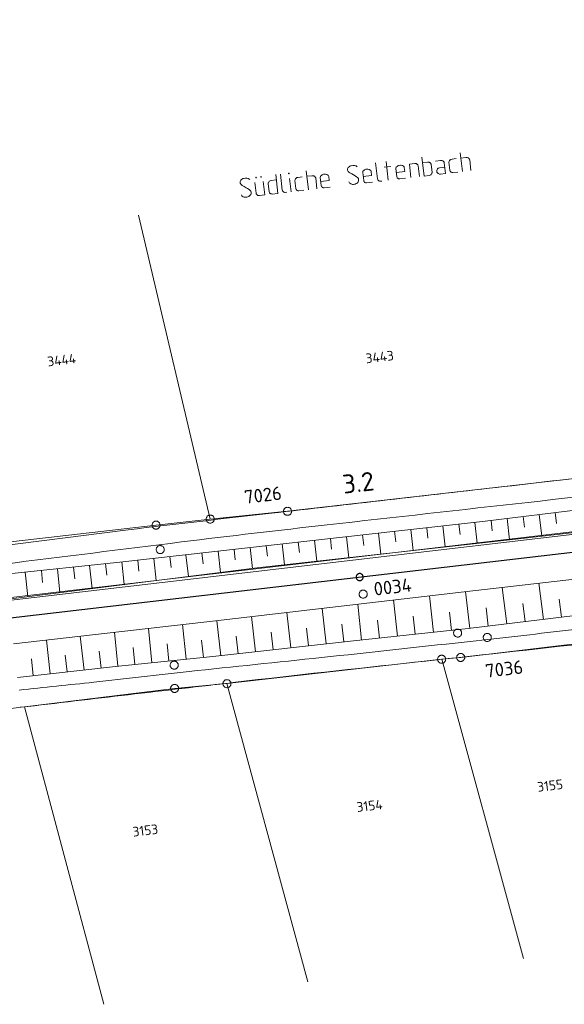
# Model space of a CAD drawing. Header units: metres. Extents: x 3425540 to 3446143, y 5432760 to 5444637.
# Tile 238 of 256: x 3438224 to 3438325, y 5439272 to 5439455. Entities that reach past the tile are written whole.
import ezdxf
from ezdxf.enums import TextEntityAlignment as Align

# ---------------------------------------------------------------- set-up
doc = ezdxf.new("R2010")
doc.units = ezdxf.units.M
for name, color, linetype, lineweight in [('B_Bestand', 9, 'Continuous', 18), ('B_Böschung', 9, 'Continuous', 18), ('B_Flurgrenzen', 9, 'Continuous', 18), ('B_Gleisachse', 9, 'Continuous', 25), ('B_Kilometrierung', 9, 'Continuous', 25), ('Bestand_Neu_Strecke 3443', 9, 'Continuous', 18)]:
    doc.layers.add(name, color=color, linetype=linetype, lineweight=lineweight)
doc.styles.get("Standard").update_dxf_attribs({"font": 'isocpeur.ttf'})

msp = doc.modelspace()

# ---------------------------------------------------------------- linework, layer by layer
at = {"layer": 'B_Bestand'}
for p, q in [((3438306.31, 5439426.79), (3438305.89, 5439430.26)), ((3438306.94, 5439429.39), (3438306.01, 5439429.28)), ((3438290.16, 5439428.4), (3438290.52, 5439425.42)), ((3438291.76, 5439427.59), (3438292.99, 5439427.74)), ((3438292.52, 5439425.16), (3438292.1, 5439428.63)), ((3438294.12, 5439425.82), (3438293.94, 5439427.35)), ((3438297.45, 5439428.27), (3438296.44, 5439428.15)), ((3438296.73, 5439425.66), (3438296.44, 5439428.15)), ((3438298.29, 5439425.84), (3438298.05, 5439427.86)), ((3438299.79, 5439428.54), (3438298.86, 5439428.43)), ((3438300.65, 5439426.62), (3438300.47, 5439428.12)), ((3438303.96, 5439427.01), (3438303.78, 5439428.52)), ((3438307.87, 5439426.97), (3438307.63, 5439428.97)), ((3438272.02, 5439422.73), (3438271.61, 5439426.21)), ((3438272.49, 5439426.31), (3438272.84, 5439423.33)), ((3438274.47, 5439423.02), (3438274.18, 5439425.51)), ((3438277.71, 5439423.41), (3438277.3, 5439426.88)), ((3438278.35, 5439426), (3438277.42, 5439425.89)), ((3438279.27, 5439423.59), (3438279.04, 5439425.59)), ((3438280.08, 5439424.16), (3438279.9, 5439425.69)), ((3438287.95, 5439425.09), (3438287.77, 5439426.62)), ((3438294.64, 5439425.41), (3438295.73, 5439425.54)), ((3438304.49, 5439426.57), (3438305.42, 5439426.68)), ((3438267.73, 5439424.75), (3438267.97, 5439422.75)), ((3438269.29, 5439424.93), (3438269.59, 5439422.44)), ((3438270.41, 5439423.01), (3438270.23, 5439424.54)), ((3438271.73, 5439425.22), (3438270.8, 5439425.11)), ((3438275.37, 5439423.63), (3438275.19, 5439425.13)), ((3438280.6, 5439423.75), (3438281.7, 5439423.88)), ((3438288.47, 5439424.68), (3438289.56, 5439424.81)), ((3438291.34, 5439425.02), (3438291.04, 5439424.98)), ((3438268.58, 5439422.32), (3438269.59, 5439422.44)), ((3438270.93, 5439422.6), (3438272.02, 5439422.73)), ((3438273.67, 5439422.93), (3438273.36, 5439422.89)), ((3438275.89, 5439423.19), (3438276.83, 5439423.3))]:
    msp.add_line(p, q, dxfattribs=at)
for points in [[(3438298.74, 5439429.42), (3438299.15, 5439425.94), (3438300.08, 5439426.05)], [(3438305.12, 5439429.17), (3438304.36, 5439429.08), (3438304.14, 5439429.03), (3438304.04, 5439428.96), (3438303.99, 5439428.93), (3438303.94, 5439428.87), (3438303.89, 5439428.81), (3438303.82, 5439428.69), (3438303.8, 5439428.63), (3438303.78, 5439428.52)], [(3438306.94, 5439429.39), (3438307.16, 5439429.39), (3438307.34, 5439429.32), (3438307.4, 5439429.28), (3438307.46, 5439429.23), (3438307.55, 5439429.13), (3438307.59, 5439429.08), (3438307.63, 5439428.97)], [(3438285.2, 5439424.85), (3438285.24, 5439424.74), (3438285.31, 5439424.64), (3438285.37, 5439424.59), (3438285.55, 5439424.47), (3438285.72, 5439424.41), (3438285.9, 5439424.37), (3438286.06, 5439424.39), (3438286.22, 5439424.41), (3438286.38, 5439424.46), (3438286.57, 5439424.54), (3438286.72, 5439424.64), (3438286.85, 5439424.76), (3438286.94, 5439424.89), (3438287.01, 5439425.06), (3438287.01, 5439425.23), (3438287, 5439425.36), (3438286.96, 5439425.47), (3438286.92, 5439425.55), (3438286.8, 5439425.67), (3438286.64, 5439425.79), (3438286.34, 5439425.98), (3438286.07, 5439426.14), (3438285.72, 5439426.35), (3438285.36, 5439426.56), (3438285.21, 5439426.65), (3438285.08, 5439426.77), (3438285.01, 5439426.9), (3438284.97, 5439427.01), (3438284.96, 5439427.15), (3438284.97, 5439427.26), (3438285.01, 5439427.4), (3438285.1, 5439427.55), (3438285.23, 5439427.68), (3438285.38, 5439427.78), (3438285.49, 5439427.82), (3438285.62, 5439427.86), (3438285.92, 5439427.9), (3438286.03, 5439427.91), (3438286.23, 5439427.91), (3438286.45, 5439427.85), (3438286.54, 5439427.81), (3438286.69, 5439427.71), (3438286.76, 5439427.64)], [(3438295.49, 5439427.53), (3438295.45, 5439427.67), (3438295.39, 5439427.74), (3438295.33, 5439427.79), (3438295.15, 5439427.88), (3438294.92, 5439427.94), (3438294.78, 5439427.95), (3438294.53, 5439427.92), (3438294.4, 5439427.88), (3438294.29, 5439427.84), (3438294.14, 5439427.74), (3438293.99, 5439427.58), (3438293.95, 5439427.49), (3438293.94, 5439427.35)], [(3438294.03, 5439426.58), (3438295.59, 5439426.77), (3438295.49, 5439427.53)], [(3438297.45, 5439428.27), (3438297.61, 5439428.26), (3438297.67, 5439428.24), (3438297.73, 5439428.22), (3438297.82, 5439428.17), (3438297.88, 5439428.12), (3438297.98, 5439428.02), (3438298.01, 5439427.97), (3438298.05, 5439427.86)], [(3438299.79, 5439428.54), (3438300.01, 5439428.54), (3438300.12, 5439428.5), (3438300.18, 5439428.48), (3438300.24, 5439428.43), (3438300.31, 5439428.38), (3438300.4, 5439428.28), (3438300.43, 5439428.23), (3438300.47, 5439428.12)], [(3438301.29, 5439428.72), (3438302.22, 5439428.83), (3438302.44, 5439428.83), (3438302.62, 5439428.77), (3438302.74, 5439428.67), (3438302.84, 5439428.57), (3438302.87, 5439428.52), (3438302.91, 5439428.41), (3438303.15, 5439426.42), (3438302.19, 5439426.3), (3438302.02, 5439426.31), (3438301.88, 5439426.35), (3438301.79, 5439426.39), (3438301.76, 5439426.42), (3438301.63, 5439426.54), (3438301.56, 5439426.64), (3438301.52, 5439426.75), (3438301.51, 5439426.86), (3438301.53, 5439426.97), (3438301.59, 5439427.15), (3438301.68, 5439427.3), (3438301.81, 5439427.39), (3438301.89, 5439427.43), (3438302.05, 5439427.48), (3438303.01, 5439427.59)], [(3438265.24, 5439422.48), (3438265.28, 5439422.38), (3438265.35, 5439422.27), (3438265.41, 5439422.23), (3438265.59, 5439422.11), (3438265.77, 5439422.05), (3438265.94, 5439422.01), (3438266.1, 5439422.03), (3438266.26, 5439422.05), (3438266.43, 5439422.1), (3438266.61, 5439422.17), (3438266.76, 5439422.28), (3438266.89, 5439422.4), (3438266.98, 5439422.52), (3438267.05, 5439422.7), (3438267.06, 5439422.86), (3438267.04, 5439423), (3438267, 5439423.11), (3438266.96, 5439423.19), (3438266.84, 5439423.31), (3438266.68, 5439423.43), (3438266.38, 5439423.62), (3438266.11, 5439423.78), (3438265.76, 5439423.99), (3438265.4, 5439424.19), (3438265.25, 5439424.29), (3438265.12, 5439424.41), (3438265.05, 5439424.54), (3438265.01, 5439424.65), (3438265, 5439424.79), (3438265.01, 5439424.9), (3438265.05, 5439425.04), (3438265.14, 5439425.19), (3438265.27, 5439425.32), (3438265.42, 5439425.42), (3438265.53, 5439425.46), (3438265.66, 5439425.5), (3438265.96, 5439425.54), (3438266.07, 5439425.55), (3438266.27, 5439425.55), (3438266.5, 5439425.49), (3438266.58, 5439425.44), (3438266.73, 5439425.35), (3438266.8, 5439425.28)], [(3438267.93, 5439425.71), (3438267.9, 5439425.68), (3438267.91, 5439425.63), (3438267.94, 5439425.6), (3438267.99, 5439425.61), (3438268.02, 5439425.64), (3438268.01, 5439425.7), (3438267.98, 5439425.72), (3438267.93, 5439425.71)], [(3438268.86, 5439425.82), (3438268.83, 5439425.79), (3438268.84, 5439425.74), (3438268.87, 5439425.72), (3438268.92, 5439425.72), (3438268.95, 5439425.75), (3438268.94, 5439425.81), (3438268.91, 5439425.83), (3438268.86, 5439425.82)], [(3438274.03, 5439426.49), (3438274.01, 5439426.46), (3438274.02, 5439426.41), (3438274.05, 5439426.38), (3438274.1, 5439426.39), (3438274.13, 5439426.42), (3438274.12, 5439426.48), (3438274.09, 5439426.5), (3438274.03, 5439426.49)], [(3438276.53, 5439425.79), (3438275.76, 5439425.7), (3438275.55, 5439425.65), (3438275.45, 5439425.58), (3438275.39, 5439425.54), (3438275.35, 5439425.48), (3438275.3, 5439425.42), (3438275.23, 5439425.3), (3438275.21, 5439425.24), (3438275.19, 5439425.13)], [(3438278.35, 5439426), (3438278.57, 5439426), (3438278.69, 5439425.96), (3438278.75, 5439425.94), (3438278.81, 5439425.89), (3438278.87, 5439425.84), (3438278.96, 5439425.74), (3438279, 5439425.69), (3438279.04, 5439425.59)], [(3438281.46, 5439425.87), (3438281.42, 5439426.01), (3438281.35, 5439426.08), (3438281.29, 5439426.13), (3438281.11, 5439426.22), (3438280.88, 5439426.28), (3438280.74, 5439426.29), (3438280.5, 5439426.26), (3438280.36, 5439426.22), (3438280.26, 5439426.18), (3438280.1, 5439426.07), (3438279.96, 5439425.92), (3438279.91, 5439425.83), (3438279.9, 5439425.69)], [(3438279.99, 5439424.92), (3438281.55, 5439425.11), (3438281.46, 5439425.87)], [(3438289.32, 5439426.8), (3438289.28, 5439426.94), (3438289.22, 5439427.01), (3438289.16, 5439427.06), (3438288.98, 5439427.15), (3438288.75, 5439427.21), (3438288.61, 5439427.22), (3438288.36, 5439427.19), (3438288.23, 5439427.15), (3438288.12, 5439427.11), (3438287.97, 5439427), (3438287.82, 5439426.85), (3438287.78, 5439426.76), (3438287.77, 5439426.62)], [(3438287.86, 5439425.85), (3438289.42, 5439426.04), (3438289.32, 5439426.8)], [(3438294.64, 5439425.41), (3438294.52, 5439425.42), (3438294.44, 5439425.44), (3438294.35, 5439425.49), (3438294.29, 5439425.53), (3438294.26, 5439425.56), (3438294.19, 5439425.63), (3438294.16, 5439425.68), (3438294.12, 5439425.82), (3438294.11, 5439425.85)], [(3438300.08, 5439426.05), (3438300.3, 5439426.11), (3438300.4, 5439426.17), (3438300.45, 5439426.21), (3438300.55, 5439426.33), (3438300.62, 5439426.45), (3438300.64, 5439426.51), (3438300.65, 5439426.62)], [(3438304.49, 5439426.57), (3438304.37, 5439426.59), (3438304.29, 5439426.61), (3438304.2, 5439426.65), (3438304.14, 5439426.7), (3438304.11, 5439426.72), (3438304.04, 5439426.8), (3438304.01, 5439426.85), (3438303.97, 5439426.98), (3438303.96, 5439427.01)], [(3438270.8, 5439425.11), (3438270.58, 5439425.06), (3438270.48, 5439424.99), (3438270.43, 5439424.96), (3438270.38, 5439424.9), (3438270.33, 5439424.83), (3438270.26, 5439424.71), (3438270.24, 5439424.66), (3438270.23, 5439424.54)], [(3438280.6, 5439423.75), (3438280.49, 5439423.76), (3438280.4, 5439423.78), (3438280.31, 5439423.82), (3438280.25, 5439423.87), (3438280.22, 5439423.9), (3438280.16, 5439423.97), (3438280.12, 5439424.02), (3438280.08, 5439424.16), (3438280.08, 5439424.18)], [(3438288.47, 5439424.68), (3438288.35, 5439424.69), (3438288.27, 5439424.71), (3438288.18, 5439424.75), (3438288.12, 5439424.8), (3438288.09, 5439424.83), (3438288.02, 5439424.9), (3438287.99, 5439424.95), (3438287.95, 5439425.09), (3438287.94, 5439425.12)], [(3438290.52, 5439425.42), (3438290.56, 5439425.31), (3438290.59, 5439425.23), (3438290.66, 5439425.16), (3438290.69, 5439425.13), (3438290.72, 5439425.11), (3438290.78, 5439425.06), (3438290.87, 5439425.02), (3438290.95, 5439425), (3438291.04, 5439424.98), (3438291.07, 5439424.99)], [(3438267.97, 5439422.75), (3438268.01, 5439422.62), (3438268.05, 5439422.57), (3438268.11, 5439422.49), (3438268.14, 5439422.47), (3438268.23, 5439422.39), (3438268.32, 5439422.35), (3438268.41, 5439422.33), (3438268.49, 5439422.31), (3438268.58, 5439422.32)], [(3438270.93, 5439422.6), (3438270.82, 5439422.62), (3438270.73, 5439422.63), (3438270.64, 5439422.68), (3438270.58, 5439422.73), (3438270.55, 5439422.75), (3438270.49, 5439422.83), (3438270.45, 5439422.88), (3438270.41, 5439423.01), (3438270.41, 5439423.04)], [(3438272.84, 5439423.33), (3438272.88, 5439423.22), (3438272.92, 5439423.14), (3438272.98, 5439423.07), (3438273.01, 5439423.04), (3438273.04, 5439423.02), (3438273.1, 5439422.97), (3438273.19, 5439422.93), (3438273.28, 5439422.91), (3438273.36, 5439422.89), (3438273.39, 5439422.89)], [(3438275.89, 5439423.19), (3438275.78, 5439423.2), (3438275.7, 5439423.22), (3438275.61, 5439423.27), (3438275.55, 5439423.32), (3438275.52, 5439423.34), (3438275.45, 5439423.41), (3438275.42, 5439423.47), (3438275.37, 5439423.6), (3438275.37, 5439423.63)], [(3438288.6, 5439348.43), (3438288.59, 5439348.52), (3438288.56, 5439348.61), (3438288.52, 5439348.7), (3438288.47, 5439348.78), (3438288.4, 5439348.85), (3438288.34, 5439348.91), (3438288.27, 5439348.97), (3438288.18, 5439349.02), (3438288.1, 5439349.05), (3438288, 5439349.07), (3438287.91, 5439349.08), (3438287.82, 5439349.08), (3438287.72, 5439349.07), (3438287.63, 5439349.05), (3438287.55, 5439349.02), (3438287.46, 5439348.98), (3438287.39, 5439348.92), (3438287.32, 5439348.86), (3438287.26, 5439348.79), (3438287.21, 5439348.7), (3438287.16, 5439348.62), (3438287.13, 5439348.53), (3438287.12, 5439348.44), (3438287.11, 5439348.35), (3438287.11, 5439348.25), (3438287.13, 5439348.16), (3438287.16, 5439348.07), (3438287.2, 5439347.98), (3438287.25, 5439347.91), (3438287.31, 5439347.84), (3438287.38, 5439347.77), (3438287.45, 5439347.71), (3438287.53, 5439347.67), (3438287.62, 5439347.63), (3438287.71, 5439347.61), (3438287.8, 5439347.6), (3438287.9, 5439347.6), (3438287.99, 5439347.61), (3438288.08, 5439347.63), (3438288.17, 5439347.66), (3438288.25, 5439347.7), (3438288.33, 5439347.76), (3438288.4, 5439347.82), (3438288.46, 5439347.89), (3438288.51, 5439347.98), (3438288.55, 5439348.06), (3438288.58, 5439348.15), (3438288.6, 5439348.24), (3438288.61, 5439348.33), (3438288.6, 5439348.43)]]:
    msp.add_lwpolyline(points, dxfattribs=at)
for points, knots in [([(3438280.13, 5439336.56), (3438288.95, 5439337.52), (3438297.77, 5439338.48), (3438306.59, 5439339.44), (3438312.5, 5439340.08), (3438318.4, 5439340.77), (3438324.3, 5439341.44), (3438330.33, 5439342.11), (3438336.37, 5439342.75), (3438342.4, 5439343.44), (3438346.93, 5439343.95), (3438351.44, 5439344.58), (3438355.96, 5439345.12), (3438363.1, 5439345.98), (3438370.24, 5439346.77), (3438377.38, 5439347.63), (3438380.38, 5439347.99), (3438383.38, 5439348.36), (3438386.38, 5439348.75), (3438390.66, 5439349.3), (3438394.94, 5439349.87), (3438399.21, 5439350.44), (3438404.5, 5439351.15), (3438409.78, 5439351.93), (3438415.06, 5439352.64), (3438420.49, 5439353.36), (3438425.93, 5439354.02), (3438431.36, 5439354.75), (3438438.52, 5439355.73), (3438445.68, 5439356.72), (3438452.84, 5439357.7), (3438459.77, 5439358.64), (3438466.7, 5439359.6), (3438473.64, 5439360.52), (3438480.43, 5439361.42), (3438487.22, 5439362.27), (3438494.02, 5439363.14), (3438501.76, 5439364.13), (3438509.51, 5439365.1), (3438517.25, 5439366.09), (3438526.31, 5439367.24), (3438535.35, 5439368.52), (3438544.4, 5439369.71), (3438549.95, 5439370.44), (3438555.52, 5439370.99), (3438561.06, 5439371.78), (3438566.13, 5439372.5), (3438571.19, 5439373.26), (3438576.26, 5439374.03), (3438581.66, 5439374.84), (3438587.07, 5439375.66), (3438592.48, 5439376.47), (3438594.97, 5439376.85), (3438597.47, 5439377.22), (3438599.96, 5439377.6), (3438614.65, 5439379.8), (3438629.31, 5439382.16), (3438644.04, 5439384.11), (3438651.99, 5439385.16), (3438659.98, 5439385.88), (3438667.95, 5439386.8), (3438672.63, 5439387.34), (3438677.32, 5439387.89), (3438682, 5439388.43), (3438688.39, 5439389.15), (3438694.78, 5439389.77), (3438701.17, 5439390.49), (3438707.24, 5439391.18), (3438713.32, 5439391.89), (3438719.39, 5439392.63), (3438725, 5439393.3), (3438730.61, 5439393.97), (3438736.22, 5439394.69), (3438742.96, 5439395.55), (3438749.7, 5439396.42), (3438756.44, 5439397.28)], [0, 0, 0, 0, 0.055433, 0.055433, 0.055433, 0.092534, 0.092534, 0.092534, 0.130459, 0.130459, 0.130459, 0.158912, 0.158912, 0.158912, 0.203822, 0.203822, 0.203822, 0.222703, 0.222703, 0.222703, 0.24967, 0.24967, 0.24967, 0.282983, 0.282983, 0.282983, 0.317213, 0.317213, 0.317213, 0.362368, 0.362368, 0.362368, 0.406065, 0.406065, 0.406065, 0.448859, 0.448859, 0.448859, 0.497634, 0.497634, 0.497634, 0.55466, 0.55466, 0.55466, 0.58962, 0.58962, 0.58962, 0.621617, 0.621617, 0.621617, 0.655778, 0.655778, 0.655778, 0.671536, 0.671536, 0.671536, 0.764324, 0.764324, 0.764324, 0.814426, 0.814426, 0.814426, 0.843886, 0.843886, 0.843886, 0.884028, 0.884028, 0.884028, 0.922241, 0.922241, 0.922241, 0.957536, 0.957536, 0.957536, 1, 1, 1, 1]), ([(3438486.66, 5439386.77), (3438468.92, 5439384.9), (3438451.17, 5439383.04), (3438433.43, 5439381.18), (3438409.69, 5439378.68), (3438385.92, 5439376.53), (3438362.2, 5439373.9), (3438346.11, 5439372.12), (3438330.04, 5439370.14), (3438313.95, 5439368.29), (3438299.57, 5439366.65), (3438285.19, 5439365.01), (3438270.81, 5439363.36), (3438261.95, 5439362.34), (3438253.08, 5439361.37), (3438244.23, 5439360.27), (3438236.42, 5439359.29), (3438228.61, 5439358.31), (3438220.8, 5439357.33)], [0, 0, 0, 0, 0.200086, 0.200086, 0.200086, 0.467768, 0.467768, 0.467768, 0.649337, 0.649337, 0.649337, 0.811659, 0.811659, 0.811659, 0.911701, 0.911701, 0.911701, 1, 1, 1, 1]), ([(3438489.32, 5439383.44), (3438474.82, 5439381.96), (3438460.32, 5439380.48), (3438445.81, 5439379), (3438435.97, 5439378), (3438426.12, 5439377), (3438416.28, 5439375.99), (3438406.05, 5439374.94), (3438395.84, 5439373.82), (3438385.62, 5439372.73), (3438375.24, 5439371.62), (3438364.86, 5439370.52), (3438354.49, 5439369.38), (3438342.49, 5439368.06), (3438330.49, 5439366.71), (3438318.49, 5439365.37), (3438306.05, 5439363.98), (3438293.61, 5439362.59), (3438281.17, 5439361.19), (3438272.14, 5439360.17), (3438263.12, 5439359.14), (3438254.1, 5439358.02), (3438243.14, 5439356.65), (3438232.17, 5439355.29), (3438221.2, 5439353.92)], [0, 0, 0, 0, 0.162137, 0.162137, 0.162137, 0.272203, 0.272203, 0.272203, 0.386504, 0.386504, 0.386504, 0.502561, 0.502561, 0.502561, 0.63685, 0.63685, 0.63685, 0.776063, 0.776063, 0.776063, 0.87708, 0.87708, 0.87708, 1, 1, 1, 1]), ([(3438491.41, 5439359.9), (3438488.87, 5439359.65), (3438486.32, 5439359.4), (3438483.78, 5439359.15), (3438482.57, 5439359.03), (3438481.4, 5439358.71), (3438480.2, 5439358.52), (3438477.27, 5439358.07), (3438474.36, 5439357.59), (3438471.43, 5439357.2), (3438461.55, 5439355.89), (3438451.67, 5439354.63), (3438441.8, 5439353.32), (3438430.62, 5439351.83), (3438419.45, 5439350.28), (3438408.26, 5439348.82), (3438396.4, 5439347.26), (3438384.53, 5439345.82), (3438372.65, 5439344.37), (3438358.66, 5439342.67), (3438344.67, 5439340.98), (3438330.67, 5439339.37), (3438308.5, 5439336.82), (3438286.3, 5439334.57), (3438264.13, 5439331.98), (3438250.87, 5439330.44), (3438237.61, 5439328.89), (3438224.35, 5439327.34)], [0, 0, 0, 0, 0.028476, 0.028476, 0.028476, 0.04201, 0.04201, 0.04201, 0.074971, 0.074971, 0.074971, 0.18602, 0.18602, 0.18602, 0.31178, 0.31178, 0.31178, 0.445172, 0.445172, 0.445172, 0.602312, 0.602312, 0.602312, 0.851114, 0.851114, 0.851114, 1, 1, 1, 1]), ([(3438280.13, 5439336.56), (3438271.93, 5439335.7), (3438263.72, 5439334.85), (3438255.52, 5439333.99), (3438249.62, 5439333.38), (3438243.75, 5439332.6), (3438237.85, 5439331.99), (3438233.23, 5439331.5), (3438228.6, 5439331.02), (3438223.97, 5439330.54)], [0, 0, 0, 0, 0.438131, 0.438131, 0.438131, 0.752814, 0.752814, 0.752814, 1, 1, 1, 1])]:
    msp.add_open_spline(points, degree=3, knots=knots, dxfattribs=at)
msp.add_open_spline([(3438224.35, 5439327.34), (3438224.29, 5439327.34), (3438224.24, 5439327.33), (3438224.19, 5439327.33)], degree=3, dxfattribs=at)
at = {"layer": 'B_Böschung'}
for p, q in [((3438332.43, 5439364.57), (3438310.04, 5439361.82)), ((3438323.5, 5439363.48), (3438323.75, 5439361.47)), ((3438310.04, 5439361.82), (3438295.05, 5439360.15)), ((3438308.61, 5439361.66), (3438309.05, 5439357.77)), ((3438311.59, 5439362.01), (3438311.83, 5439360.06)), ((3438314.57, 5439362.38), (3438315.05, 5439358.44)), ((3438317.54, 5439362.74), (3438317.79, 5439360.76)), ((3438320.52, 5439363.11), (3438321.01, 5439359.12)), ((3438295.05, 5439360.15), (3438242.67, 5439354.28)), ((3438293.7, 5439360), (3438293.92, 5439358.05)), ((3438296.68, 5439360.33), (3438297.12, 5439356.44)), ((3438299.66, 5439360.66), (3438299.88, 5439358.72)), ((3438302.65, 5439361), (3438303.08, 5439357.1)), ((3438305.63, 5439361.33), (3438305.84, 5439359.38)), ((3438332.9, 5439360.47), (3438317.26, 5439358.69)), ((3438317.26, 5439358.69), (3438268.16, 5439353.19)), ((3438275.81, 5439357.99), (3438276.03, 5439356.05)), ((3438278.79, 5439358.33), (3438279.23, 5439354.43)), ((3438281.78, 5439358.66), (3438281.99, 5439356.71)), ((3438284.76, 5439358.99), (3438285.19, 5439355.1)), ((3438287.74, 5439359.33), (3438287.96, 5439357.38)), ((3438290.72, 5439359.66), (3438291.16, 5439355.77)), ((3438260.91, 5439356.32), (3438261.35, 5439352.34)), ((3438263.89, 5439356.65), (3438264.11, 5439354.68)), ((3438266.87, 5439356.99), (3438267.31, 5439353.09)), ((3438269.85, 5439357.32), (3438270.07, 5439355.38)), ((3438272.83, 5439357.66), (3438273.27, 5439353.77)), ((3438242.67, 5439354.28), (3438221.42, 5439352.03)), ((3438243.02, 5439354.32), (3438243.49, 5439350.11)), ((3438246, 5439354.65), (3438246.23, 5439352.57)), ((3438248.98, 5439354.98), (3438249.44, 5439350.86)), ((3438251.96, 5439355.32), (3438252.19, 5439353.27)), ((3438254.94, 5439355.65), (3438255.4, 5439351.6)), ((3438257.92, 5439355.99), (3438258.15, 5439353.98)), ((3438306.59, 5439348.78), (3438362.01, 5439355.14)), ((3438268.16, 5439353.19), (3438221.97, 5439347.42)), ((3438225.12, 5439352.42), (3438225.6, 5439347.88)), ((3438228.1, 5439352.74), (3438228.34, 5439350.49)), ((3438231.08, 5439353.05), (3438231.55, 5439348.62)), ((3438234.07, 5439353.37), (3438234.3, 5439351.18)), ((3438237.05, 5439353.68), (3438237.51, 5439349.37)), ((3438240.03, 5439354), (3438240.26, 5439351.87)), ((3438260.45, 5439343.38), (3438306.59, 5439348.78)), ((3438307.67, 5439341.97), (3438306.85, 5439348.81)), ((3438314.5, 5439342.81), (3438313.66, 5439349.59)), ((3438321.32, 5439343.64), (3438320.49, 5439350.37)), ((3438294.2, 5439340.53), (3438293.48, 5439347.25)), ((3438300.89, 5439341.24), (3438300.17, 5439348.03)), ((3438324.68, 5439344.06), (3438324.27, 5439347.41)), ((3438280.97, 5439339.09), (3438280.23, 5439345.7)), ((3438287.56, 5439339.82), (3438286.85, 5439346.47)), ((3438307.32, 5439341.93), (3438342.83, 5439346.29)), ((3438311.09, 5439342.39), (3438310.67, 5439345.79)), ((3438317.91, 5439343.23), (3438317.49, 5439346.6)), ((3438222.95, 5439339.13), (3438260.45, 5439343.38)), ((3438261.41, 5439336.91), (3438260.7, 5439343.41)), ((3438267.88, 5439337.63), (3438267.15, 5439344.17)), ((3438274.42, 5439338.36), (3438273.69, 5439344.93)), ((3438290.88, 5439340.17), (3438290.52, 5439343.52)), ((3438297.52, 5439340.88), (3438297.16, 5439344.26)), ((3438304.26, 5439341.6), (3438303.89, 5439345.01)), ((3438248.64, 5439335.6), (3438247.99, 5439341.97)), ((3438254.99, 5439336.25), (3438254.33, 5439342.69)), ((3438277.7, 5439338.73), (3438277.33, 5439342.02)), ((3438284.24, 5439339.46), (3438283.87, 5439342.77)), ((3438286.07, 5439339.66), (3438307.32, 5439341.93)), ((3438229.73, 5439333.53), (3438229.03, 5439339.82)), ((3438236.03, 5439334.25), (3438235.31, 5439340.53)), ((3438242.33, 5439334.96), (3438241.69, 5439341.26)), ((3438258.18, 5439336.57), (3438257.85, 5439339.81)), ((3438259.96, 5439336.75), (3438286.07, 5439339.66)), ((3438264.65, 5439337.27), (3438264.28, 5439340.53)), ((3438271.15, 5439338), (3438270.78, 5439341.27)), ((3438239.18, 5439334.61), (3438238.82, 5439337.75)), ((3438245.49, 5439335.28), (3438245.16, 5439338.45)), ((3438251.79, 5439335.92), (3438251.47, 5439339.13)), ((3438226.58, 5439333.17), (3438226.28, 5439336.32)), ((3438232.88, 5439333.89), (3438232.52, 5439337.03)), ((3438241.88, 5439334.92), (3438259.96, 5439336.75)), ((3438223.69, 5439332.84), (3438241.88, 5439334.92))]:
    msp.add_line(p, q, dxfattribs=at)
at = {"layer": 'B_Flurgrenzen'}
for p, q in [((3438259.45, 5439362.27), (3438246.11, 5439418.7)), ((3438273.81, 5439363.71), (3438339.33, 5439371.21)), ((3438259.45, 5439362.27), (3438273.81, 5439363.71)), ((3438249.4, 5439361.15), (3438259.45, 5439362.27)), ((3438249.4, 5439361.15), (3438220.74, 5439357.84)), ((3438305.96, 5439336.58), (3438332.73, 5439339.77)), ((3438262.56, 5439331.72), (3438302.43, 5439336.25)), ((3438302.43, 5439336.25), (3438305.96, 5439336.58)), ((3438302.43, 5439336.25), (3438317.62, 5439280.7)), ((3438224.95, 5439327.43), (3438252.85, 5439330.83)), ((3438252.85, 5439330.83), (3438262.56, 5439331.72)), ((3438262.56, 5439331.72), (3438277.58, 5439276.4)), ((3438224.35, 5439327.35), (3438202.65, 5439324.42)), ((3438224.95, 5439327.43), (3438224.35, 5439327.35)), ((3438224.95, 5439327.43), (3438239.71, 5439272.2))]:
    msp.add_line(p, q, dxfattribs=at)
for points in [[(3438273.76, 5439364.45), (3438273.67, 5439364.44), (3438273.58, 5439364.42), (3438273.49, 5439364.39), (3438273.41, 5439364.34), (3438273.33, 5439364.29), (3438273.27, 5439364.22), (3438273.21, 5439364.15), (3438273.15, 5439364.07), (3438273.11, 5439363.99), (3438273.08, 5439363.89), (3438273.07, 5439363.8), (3438273.06, 5439363.71), (3438273.07, 5439363.62), (3438273.08, 5439363.53), (3438273.11, 5439363.43), (3438273.15, 5439363.35), (3438273.21, 5439363.27), (3438273.27, 5439363.2), (3438273.33, 5439363.13), (3438273.41, 5439363.08), (3438273.49, 5439363.03), (3438273.58, 5439363), (3438273.67, 5439362.98), (3438273.76, 5439362.97), (3438273.86, 5439362.97), (3438273.95, 5439362.98), (3438274.04, 5439363), (3438274.13, 5439363.03), (3438274.21, 5439363.08), (3438274.29, 5439363.13), (3438274.35, 5439363.2), (3438274.41, 5439363.27), (3438274.47, 5439363.35), (3438274.51, 5439363.43), (3438274.54, 5439363.53), (3438274.55, 5439363.62), (3438274.56, 5439363.71), (3438274.55, 5439363.8), (3438274.54, 5439363.89), (3438274.51, 5439363.99), (3438274.47, 5439364.07), (3438274.41, 5439364.15), (3438274.35, 5439364.22), (3438274.29, 5439364.29), (3438274.21, 5439364.34), (3438274.13, 5439364.39), (3438274.04, 5439364.42), (3438273.95, 5439364.44), (3438273.86, 5439364.45)], [(3438273.77, 5439364.45), (3438273.67, 5439364.44), (3438273.58, 5439364.42), (3438273.5, 5439364.39), (3438273.41, 5439364.35), (3438273.34, 5439364.29), (3438273.27, 5439364.23), (3438273.21, 5439364.16), (3438273.16, 5439364.07), (3438273.12, 5439363.99), (3438273.08, 5439363.9), (3438273.07, 5439363.81), (3438273.06, 5439363.72), (3438273.06, 5439363.62), (3438273.08, 5439363.53), (3438273.11, 5439363.44), (3438273.15, 5439363.35), (3438273.2, 5439363.28), (3438273.26, 5439363.21), (3438273.33, 5439363.14), (3438273.4, 5439363.08), (3438273.48, 5439363.04), (3438273.57, 5439363), (3438273.66, 5439362.98), (3438273.75, 5439362.97), (3438273.85, 5439362.97), (3438273.94, 5439362.98), (3438274.04, 5439363), (3438274.12, 5439363.03), (3438274.21, 5439363.07), (3438274.28, 5439363.13), (3438274.35, 5439363.19), (3438274.41, 5439363.26), (3438274.46, 5439363.35), (3438274.5, 5439363.43), (3438274.53, 5439363.52), (3438274.55, 5439363.61), (3438274.56, 5439363.7), (3438274.55, 5439363.8), (3438274.54, 5439363.89), (3438274.51, 5439363.98), (3438274.47, 5439364.07), (3438274.42, 5439364.15), (3438274.36, 5439364.22), (3438274.29, 5439364.28), (3438274.22, 5439364.34), (3438274.13, 5439364.39), (3438274.05, 5439364.42), (3438273.95, 5439364.44), (3438273.86, 5439364.45)], [(3438250.14, 5439361.23), (3438250.13, 5439361.33), (3438250.1, 5439361.41), (3438250.06, 5439361.5), (3438250.01, 5439361.58), (3438249.95, 5439361.65), (3438249.88, 5439361.72), (3438249.81, 5439361.78), (3438249.72, 5439361.82), (3438249.64, 5439361.86), (3438249.55, 5439361.88), (3438249.45, 5439361.89), (3438249.36, 5439361.89), (3438249.27, 5439361.88), (3438249.17, 5439361.86), (3438249.09, 5439361.82), (3438249, 5439361.78), (3438248.93, 5439361.73), (3438248.86, 5439361.66), (3438248.8, 5439361.59), (3438248.75, 5439361.51), (3438248.71, 5439361.43), (3438248.68, 5439361.34), (3438248.66, 5439361.24), (3438248.65, 5439361.15), (3438248.66, 5439361.06), (3438248.67, 5439360.97), (3438248.7, 5439360.88), (3438248.74, 5439360.79), (3438248.79, 5439360.71), (3438248.85, 5439360.64), (3438248.92, 5439360.57), (3438248.99, 5439360.52), (3438249.08, 5439360.47), (3438249.16, 5439360.43), (3438249.25, 5439360.42), (3438249.35, 5439360.4), (3438249.44, 5439360.4), (3438249.53, 5439360.41), (3438249.63, 5439360.44), (3438249.71, 5439360.47), (3438249.8, 5439360.51), (3438249.87, 5439360.57), (3438249.94, 5439360.63), (3438250, 5439360.7), (3438250.05, 5439360.78), (3438250.09, 5439360.87), (3438250.12, 5439360.95), (3438250.14, 5439361.05), (3438250.15, 5439361.14), (3438250.14, 5439361.23)], [(3438260.2, 5439362.27), (3438260.2, 5439362.37), (3438260.18, 5439362.46), (3438260.15, 5439362.55), (3438260.11, 5439362.63), (3438260.06, 5439362.71), (3438260, 5439362.79), (3438259.93, 5439362.85), (3438259.86, 5439362.91), (3438259.77, 5439362.95), (3438259.68, 5439362.98), (3438259.6, 5439363.01), (3438259.5, 5439363.02), (3438259.41, 5439363.02), (3438259.31, 5439363.01), (3438259.22, 5439362.98), (3438259.14, 5439362.95), (3438259.05, 5439362.91), (3438258.98, 5439362.85), (3438258.91, 5439362.79), (3438258.85, 5439362.71), (3438258.8, 5439362.63), (3438258.76, 5439362.55), (3438258.73, 5439362.46), (3438258.71, 5439362.37), (3438258.7, 5439362.27), (3438258.71, 5439362.18), (3438258.73, 5439362.09), (3438258.76, 5439362), (3438258.8, 5439361.91), (3438258.85, 5439361.84), (3438258.91, 5439361.76), (3438258.98, 5439361.69), (3438259.05, 5439361.64), (3438259.14, 5439361.59), (3438259.22, 5439361.56), (3438259.31, 5439361.54), (3438259.41, 5439361.53), (3438259.5, 5439361.53), (3438259.6, 5439361.54), (3438259.68, 5439361.56), (3438259.77, 5439361.59), (3438259.86, 5439361.64), (3438259.93, 5439361.69), (3438260, 5439361.76), (3438260.06, 5439361.84), (3438260.11, 5439361.91), (3438260.15, 5439362), (3438260.18, 5439362.09), (3438260.2, 5439362.18), (3438260.2, 5439362.27)], [(3438250.35, 5439355.88), (3438250.44, 5439355.91), (3438250.53, 5439355.94), (3438250.61, 5439356), (3438250.68, 5439356.06), (3438250.74, 5439356.13), (3438250.8, 5439356.2), (3438250.85, 5439356.28), (3438250.88, 5439356.37), (3438250.91, 5439356.46), (3438250.92, 5439356.55), (3438250.92, 5439356.64), (3438250.91, 5439356.74), (3438250.88, 5439356.83), (3438250.85, 5439356.92), (3438250.81, 5439357), (3438250.76, 5439357.08), (3438250.69, 5439357.15), (3438250.62, 5439357.21), (3438250.54, 5439357.26), (3438250.45, 5439357.29), (3438250.36, 5439357.33), (3438250.27, 5439357.35), (3438250.18, 5439357.35), (3438250.09, 5439357.35), (3438249.99, 5439357.33), (3438249.9, 5439357.3), (3438249.82, 5439357.27), (3438249.74, 5439357.21), (3438249.67, 5439357.15), (3438249.6, 5439357.08), (3438249.54, 5439357.01), (3438249.5, 5439356.93), (3438249.46, 5439356.84), (3438249.44, 5439356.75), (3438249.43, 5439356.66), (3438249.43, 5439356.57), (3438249.44, 5439356.47), (3438249.46, 5439356.38), (3438249.5, 5439356.29), (3438249.54, 5439356.21), (3438249.59, 5439356.13), (3438249.66, 5439356.06), (3438249.73, 5439356), (3438249.81, 5439355.95), (3438249.89, 5439355.91), (3438249.98, 5439355.88), (3438250.07, 5439355.86), (3438250.17, 5439355.86), (3438250.26, 5439355.86), (3438250.35, 5439355.88)], [(3438305.57, 5439340.38), (3438305.66, 5439340.41), (3438305.74, 5439340.45), (3438305.83, 5439340.5), (3438305.9, 5439340.56), (3438305.96, 5439340.63), (3438306.02, 5439340.71), (3438306.07, 5439340.79), (3438306.1, 5439340.87), (3438306.13, 5439340.96), (3438306.13, 5439341.06), (3438306.13, 5439341.15), (3438306.12, 5439341.24), (3438306.1, 5439341.34), (3438306.07, 5439341.42), (3438306.02, 5439341.5), (3438305.97, 5439341.58), (3438305.91, 5439341.65), (3438305.84, 5439341.71), (3438305.76, 5439341.76), (3438305.67, 5439341.8), (3438305.58, 5439341.83), (3438305.49, 5439341.85), (3438305.39, 5439341.86), (3438305.3, 5439341.85), (3438305.21, 5439341.84), (3438305.12, 5439341.81), (3438305.04, 5439341.77), (3438304.95, 5439341.72), (3438304.88, 5439341.66), (3438304.82, 5439341.59), (3438304.76, 5439341.51), (3438304.71, 5439341.43), (3438304.68, 5439341.35), (3438304.65, 5439341.26), (3438304.65, 5439341.16), (3438304.64, 5439341.07), (3438304.66, 5439340.98), (3438304.68, 5439340.88), (3438304.71, 5439340.8), (3438304.76, 5439340.72), (3438304.81, 5439340.64), (3438304.87, 5439340.57), (3438304.94, 5439340.51), (3438305.02, 5439340.46), (3438305.11, 5439340.42), (3438305.2, 5439340.39), (3438305.29, 5439340.37), (3438305.39, 5439340.36), (3438305.48, 5439340.36), (3438305.57, 5439340.38)], [(3438311.64, 5439340.39), (3438311.63, 5439340.48), (3438311.6, 5439340.57), (3438311.56, 5439340.66), (3438311.51, 5439340.74), (3438311.45, 5439340.81), (3438311.38, 5439340.87), (3438311.31, 5439340.93), (3438311.22, 5439340.98), (3438311.14, 5439341.01), (3438311.05, 5439341.03), (3438310.95, 5439341.04), (3438310.86, 5439341.04), (3438310.77, 5439341.03), (3438310.67, 5439341.01), (3438310.59, 5439340.98), (3438310.5, 5439340.94), (3438310.43, 5439340.88), (3438310.36, 5439340.82), (3438310.3, 5439340.75), (3438310.25, 5439340.66), (3438310.21, 5439340.58), (3438310.18, 5439340.49), (3438310.16, 5439340.4), (3438310.15, 5439340.31), (3438310.16, 5439340.21), (3438310.17, 5439340.12), (3438310.2, 5439340.03), (3438310.24, 5439339.94), (3438310.29, 5439339.87), (3438310.35, 5439339.8), (3438310.42, 5439339.73), (3438310.49, 5439339.67), (3438310.58, 5439339.63), (3438310.66, 5439339.59), (3438310.75, 5439339.57), (3438310.85, 5439339.56), (3438310.94, 5439339.56), (3438311.03, 5439339.57), (3438311.13, 5439339.59), (3438311.21, 5439339.62), (3438311.3, 5439339.66), (3438311.37, 5439339.72), (3438311.44, 5439339.78), (3438311.5, 5439339.85), (3438311.55, 5439339.94), (3438311.59, 5439340.02), (3438311.62, 5439340.11), (3438311.64, 5439340.2), (3438311.65, 5439340.29), (3438311.64, 5439340.39)], [(3438303.18, 5439336.25), (3438303.17, 5439336.34), (3438303.15, 5439336.43), (3438303.12, 5439336.52), (3438303.08, 5439336.61), (3438303.03, 5439336.68), (3438302.97, 5439336.76), (3438302.9, 5439336.83), (3438302.83, 5439336.88), (3438302.75, 5439336.93), (3438302.66, 5439336.96), (3438302.57, 5439336.98), (3438302.47, 5439336.99), (3438302.38, 5439336.99), (3438302.28, 5439336.98), (3438302.2, 5439336.96), (3438302.11, 5439336.93), (3438302.02, 5439336.88), (3438301.95, 5439336.83), (3438301.88, 5439336.76), (3438301.82, 5439336.68), (3438301.77, 5439336.61), (3438301.73, 5439336.52), (3438301.7, 5439336.43), (3438301.68, 5439336.34), (3438301.68, 5439336.25), (3438301.68, 5439336.15), (3438301.7, 5439336.06), (3438301.73, 5439335.97), (3438301.77, 5439335.89), (3438301.82, 5439335.81), (3438301.88, 5439335.73), (3438301.95, 5439335.67), (3438302.02, 5439335.61), (3438302.11, 5439335.57), (3438302.2, 5439335.54), (3438302.28, 5439335.51), (3438302.38, 5439335.5), (3438302.47, 5439335.5), (3438302.57, 5439335.51), (3438302.66, 5439335.54), (3438302.75, 5439335.57), (3438302.83, 5439335.61), (3438302.9, 5439335.67), (3438302.97, 5439335.73), (3438303.03, 5439335.81), (3438303.08, 5439335.89), (3438303.12, 5439335.97), (3438303.15, 5439336.06), (3438303.17, 5439336.15), (3438303.18, 5439336.25)], [(3438306.71, 5439336.58), (3438306.7, 5439336.67), (3438306.69, 5439336.76), (3438306.66, 5439336.86), (3438306.62, 5439336.94), (3438306.56, 5439337.01), (3438306.5, 5439337.09), (3438306.44, 5439337.16), (3438306.36, 5439337.21), (3438306.28, 5439337.26), (3438306.19, 5439337.29), (3438306.1, 5439337.31), (3438306.01, 5439337.32), (3438305.91, 5439337.32), (3438305.82, 5439337.31), (3438305.73, 5439337.29), (3438305.64, 5439337.26), (3438305.56, 5439337.21), (3438305.48, 5439337.16), (3438305.42, 5439337.09), (3438305.36, 5439337.01), (3438305.3, 5439336.94), (3438305.26, 5439336.86), (3438305.23, 5439336.76), (3438305.22, 5439336.67), (3438305.21, 5439336.58), (3438305.22, 5439336.48), (3438305.23, 5439336.39), (3438305.26, 5439336.3), (3438305.3, 5439336.22), (3438305.36, 5439336.14), (3438305.42, 5439336.06), (3438305.48, 5439336), (3438305.56, 5439335.95), (3438305.64, 5439335.9), (3438305.73, 5439335.87), (3438305.82, 5439335.85), (3438305.91, 5439335.83), (3438306.01, 5439335.83), (3438306.1, 5439335.85), (3438306.19, 5439335.87), (3438306.28, 5439335.9), (3438306.36, 5439335.95), (3438306.44, 5439336), (3438306.5, 5439336.06), (3438306.56, 5439336.14), (3438306.62, 5439336.22), (3438306.66, 5439336.3), (3438306.69, 5439336.39), (3438306.7, 5439336.48), (3438306.71, 5439336.58)], [(3438252.95, 5439334.43), (3438253.04, 5439334.46), (3438253.12, 5439334.5), (3438253.2, 5439334.55), (3438253.27, 5439334.61), (3438253.33, 5439334.68), (3438253.4, 5439334.75), (3438253.44, 5439334.83), (3438253.48, 5439334.92), (3438253.5, 5439335.01), (3438253.51, 5439335.1), (3438253.51, 5439335.2), (3438253.5, 5439335.29), (3438253.48, 5439335.38), (3438253.44, 5439335.47), (3438253.4, 5439335.55), (3438253.35, 5439335.63), (3438253.28, 5439335.7), (3438253.21, 5439335.76), (3438253.13, 5439335.81), (3438253.04, 5439335.85), (3438252.96, 5439335.88), (3438252.87, 5439335.9), (3438252.77, 5439335.91), (3438252.68, 5439335.9), (3438252.58, 5439335.88), (3438252.49, 5439335.86), (3438252.41, 5439335.82), (3438252.33, 5439335.77), (3438252.26, 5439335.71), (3438252.2, 5439335.64), (3438252.14, 5439335.56), (3438252.09, 5439335.48), (3438252.06, 5439335.39), (3438252.03, 5439335.3), (3438252.02, 5439335.21), (3438252.02, 5439335.12), (3438252.03, 5439335.02), (3438252.05, 5439334.93), (3438252.09, 5439334.84), (3438252.13, 5439334.76), (3438252.18, 5439334.68), (3438252.25, 5439334.61), (3438252.32, 5439334.55), (3438252.4, 5439334.51), (3438252.49, 5439334.47), (3438252.57, 5439334.43), (3438252.66, 5439334.41), (3438252.76, 5439334.41), (3438252.85, 5439334.41), (3438252.95, 5439334.43)], [(3438263.31, 5439331.72), (3438263.31, 5439331.81), (3438263.29, 5439331.9), (3438263.26, 5439332), (3438263.22, 5439332.08), (3438263.16, 5439332.15), (3438263.11, 5439332.23), (3438263.04, 5439332.3), (3438262.96, 5439332.35), (3438262.88, 5439332.4), (3438262.79, 5439332.43), (3438262.7, 5439332.45), (3438262.61, 5439332.46), (3438262.52, 5439332.46), (3438262.42, 5439332.45), (3438262.33, 5439332.43), (3438262.24, 5439332.4), (3438262.16, 5439332.35), (3438262.08, 5439332.3), (3438262.02, 5439332.23), (3438261.96, 5439332.15), (3438261.91, 5439332.08), (3438261.87, 5439332), (3438261.84, 5439331.9), (3438261.82, 5439331.81), (3438261.81, 5439331.72), (3438261.82, 5439331.62), (3438261.84, 5439331.53), (3438261.87, 5439331.44), (3438261.91, 5439331.36), (3438261.96, 5439331.28), (3438262.02, 5439331.2), (3438262.08, 5439331.14), (3438262.16, 5439331.09), (3438262.24, 5439331.04), (3438262.33, 5439331.01), (3438262.42, 5439330.99), (3438262.52, 5439330.97), (3438262.61, 5439330.97), (3438262.7, 5439330.99), (3438262.79, 5439331.01), (3438262.88, 5439331.04), (3438262.96, 5439331.09), (3438263.04, 5439331.14), (3438263.11, 5439331.2), (3438263.16, 5439331.28), (3438263.22, 5439331.36), (3438263.26, 5439331.44), (3438263.29, 5439331.53), (3438263.31, 5439331.62), (3438263.31, 5439331.72)], [(3438253.6, 5439330.83), (3438253.59, 5439330.93), (3438253.57, 5439331.02), (3438253.54, 5439331.11), (3438253.5, 5439331.19), (3438253.45, 5439331.27), (3438253.39, 5439331.35), (3438253.32, 5439331.41), (3438253.25, 5439331.46), (3438253.16, 5439331.51), (3438253.08, 5439331.54), (3438252.99, 5439331.56), (3438252.89, 5439331.58), (3438252.8, 5439331.58), (3438252.7, 5439331.56), (3438252.62, 5439331.54), (3438252.53, 5439331.51), (3438252.44, 5439331.46), (3438252.37, 5439331.41), (3438252.3, 5439331.35), (3438252.24, 5439331.27), (3438252.19, 5439331.19), (3438252.15, 5439331.11), (3438252.12, 5439331.02), (3438252.1, 5439330.93), (3438252.1, 5439330.83), (3438252.1, 5439330.74), (3438252.12, 5439330.65), (3438252.15, 5439330.55), (3438252.19, 5439330.47), (3438252.24, 5439330.4), (3438252.3, 5439330.32), (3438252.37, 5439330.25), (3438252.44, 5439330.2), (3438252.53, 5439330.15), (3438252.62, 5439330.12), (3438252.7, 5439330.1), (3438252.8, 5439330.09), (3438252.89, 5439330.09), (3438252.99, 5439330.1), (3438253.08, 5439330.12), (3438253.16, 5439330.15), (3438253.25, 5439330.2), (3438253.32, 5439330.25), (3438253.39, 5439330.32), (3438253.45, 5439330.4), (3438253.5, 5439330.47), (3438253.54, 5439330.55), (3438253.57, 5439330.65), (3438253.59, 5439330.74), (3438253.6, 5439330.83)]]:
    msp.add_lwpolyline(points, dxfattribs=at)
at = {"layer": 'B_Gleisachse'}
msp.add_line((3438222.38, 5439343.92), (3439139.12, 5439451.24), dxfattribs=at)
at = {"layer": 'B_Kilometrierung'}
msp.add_lwpolyline([(3438287.86, 5439351.51), (3438287.86, 5439351.59), (3438287.84, 5439351.68), (3438287.82, 5439351.75), (3438287.78, 5439351.82), (3438287.74, 5439351.9), (3438287.69, 5439351.96), (3438287.63, 5439352.01), (3438287.56, 5439352.06), (3438287.49, 5439352.1), (3438287.41, 5439352.13), (3438287.34, 5439352.15), (3438287.25, 5439352.16), (3438287.17, 5439352.16), (3438287.09, 5439352.15), (3438287.01, 5439352.13), (3438286.94, 5439352.1), (3438286.86, 5439352.06), (3438286.8, 5439352.01), (3438286.74, 5439351.96), (3438286.69, 5439351.9), (3438286.64, 5439351.82), (3438286.61, 5439351.75), (3438286.58, 5439351.68), (3438286.57, 5439351.59), (3438286.56, 5439351.51), (3438286.57, 5439351.43), (3438286.58, 5439351.35), (3438286.61, 5439351.27), (3438286.64, 5439351.2), (3438286.69, 5439351.13), (3438286.74, 5439351.07), (3438286.8, 5439351.01), (3438286.86, 5439350.96), (3438286.94, 5439350.92), (3438287.01, 5439350.89), (3438287.09, 5439350.87), (3438287.17, 5439350.86), (3438287.25, 5439350.86), (3438287.34, 5439350.87), (3438287.41, 5439350.89), (3438287.49, 5439350.92), (3438287.56, 5439350.96), (3438287.63, 5439351.01), (3438287.69, 5439351.07), (3438287.74, 5439351.13), (3438287.78, 5439351.2), (3438287.82, 5439351.27), (3438287.84, 5439351.35), (3438287.86, 5439351.43), (3438287.86, 5439351.51)], dxfattribs=at)
at = {"layer": 'Bestand_Neu_Strecke 3443', "linetype": 'Continuous'}
for p, q in [((3438221.95, 5439347.65), (3439138.69, 5439454.96)), ((3438222.01, 5439347.15), (3439138.75, 5439454.47))]:
    msp.add_line(p, q, dxfattribs=at)

# ---------------------------------------------------------------- texts
at = {"layer": 'B_Bestand'}
for s, rotation, p in [('7026', 6.75, (3438265.93, 5439365.08)), ('0034', 6.7499, (3438289.97, 5439348.03)), ('7036', 6.75, (3438310.69, 5439332.8))]:
    msp.add_text(s, height=2.5, rotation=rotation, dxfattribs=at).set_placement(p)
at = {"layer": 'B_Flurgrenzen'}
for s, p in [('3444', (3438231.87, 5439391.8)), ('3443', (3438290.92, 5439392.37)), ('3155', (3438322.56, 5439312.81)), ('3154', (3438289.04, 5439309.06)), ('3153', (3438247.41, 5439304.48))]:
    msp.add_text(s, height=1.8, rotation=6.75, dxfattribs=at).set_placement(p, align=Align.MIDDLE)
at = {"layer": 'B_Kilometrierung'}
msp.add_text('3.2', height=3.499, rotation=6.676, dxfattribs=at).set_placement((3438286.94, 5439369.04), align=Align.MIDDLE)

doc.saveas('drawing.dxf')
